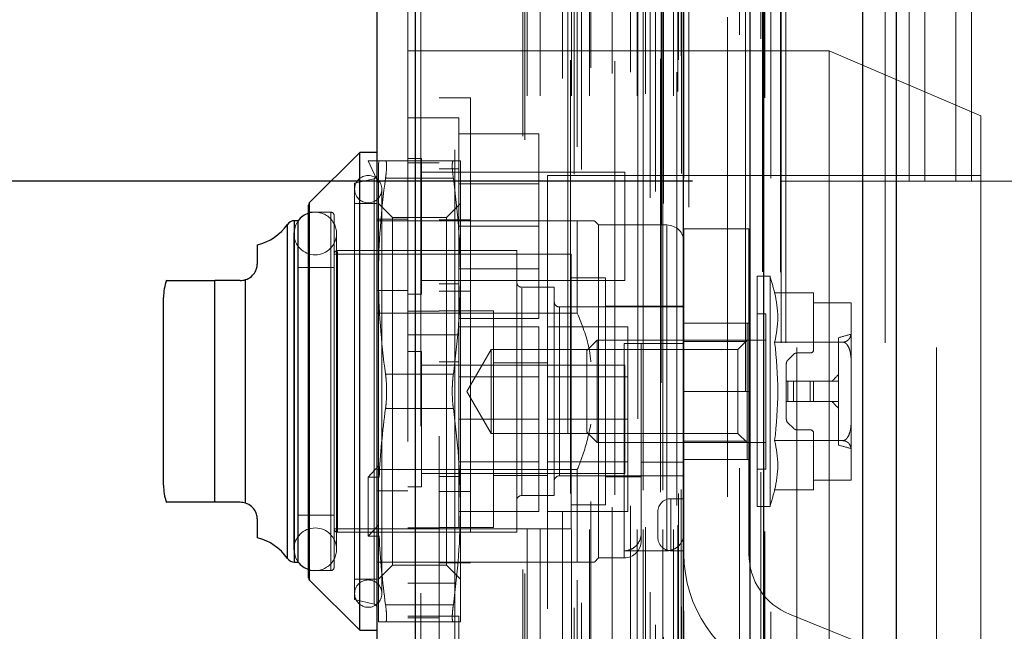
# Model space of a CAD drawing. Header units: inches. Extents: x 0.2 to 10.8, y 0.2 to 8.2.
# Tile 63 of 86: x 5.68 to 5.907, y 3.183 to 3.324. Entities that reach past the tile are written whole.
import ezdxf

# ---------------------------------------------------------------- set-up
doc = ezdxf.new("R2010")
doc.units = ezdxf.units.IN
doc.header["$MEASUREMENT"] = 0
doc.linetypes.add('HIDDEN', pattern=[0.07500000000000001, 0.05, -0.025])
doc.layers.add('DIMENSIONS', color=140, linetype='Continuous')
doc.layers.add('SLD-0', color=179, linetype='Continuous')
doc.styles.add('SLDTEXTSTYLE0', font='TXT', dxfattribs={"width": 0.7})
doc.dimstyles.new('SLDDIMSTYLE0', dxfattribs={"dimtxt": 0.0849609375, "dimasz": 0.13, "dimexe": 0, "dimexo": 0.0625, "dimgap": 0.021240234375, "dimtad": 0, "dimtih": 1, "dimtoh": 1, "dimlfac": 10, "dimrnd": 1e-09, "dimzin": 12, "dimdsep": 46, "dimtxsty": 'SLDTEXTSTYLE0', "dimsah": 1, "dimcen": 0.09, "dimadec": 0, "dimazin": 3, "dimtfac": 1, "dimtofl": 0, "dimtmove": 0, "dimatfit": 3, "dimfxl": 0, "dimfrac": 2, "dimtolj": 1, "dimtzin": 12, "dimarcsym": 0})
doc.dimstyles.new('SLDDIMSTYLE1', dxfattribs={"dimtxt": 0.0849609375, "dimasz": 0.13, "dimexe": 0, "dimexo": 0.0625, "dimgap": 0.021240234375, "dimtad": 0, "dimtih": 1, "dimtoh": 1, "dimlfac": 10, "dimrnd": 1e-09, "dimzin": 12, "dimdsep": 46, "dimtxsty": 'SLDTEXTSTYLE0', "dimsah": 1, "dimcen": 0.09, "dimadec": 0, "dimazin": 3, "dimtfac": 1, "dimtmove": 0, "dimatfit": 0, "dimfxl": 0, "dimfrac": 2, "dimtolj": 1, "dimtzin": 12, "dimarcsym": 0})

# ---------------------------------------------------------------- blocks, each defined once
blk = doc.blocks.new('_D_17')
at = {"layer": 'DIMENSIONS'}
for p, q in [((5.490879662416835, 3.287147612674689), (5.490879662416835, 3.537147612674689)), ((5.834896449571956, 3.287147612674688), (5.365879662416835, 3.28714761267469)), ((5.829340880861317, 3.042647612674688), (5.365879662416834, 3.04264761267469)), ((5.490879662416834, 2.757055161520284), (5.490879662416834, 3.042647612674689)), ((4.935979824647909, 2.757055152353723), (4.907449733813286, 2.757055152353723)), ((4.907449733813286, 2.757055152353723), (4.907449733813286, 2.622024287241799)), ((5.188448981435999, 2.757055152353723), (5.216979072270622, 2.757055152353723)), ((5.216979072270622, 2.757055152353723), (5.216979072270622, 2.622024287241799)), ((5.341641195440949, 2.757055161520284), (5.490879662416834, 2.757055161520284)), ((4.907449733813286, 2.622024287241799), (4.935979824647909, 2.622024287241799)), ((5.216979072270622, 2.622024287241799), (5.188448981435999, 2.622024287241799))]:
    blk.add_line(p, q, dxfattribs=at)
for points in [[(5.490879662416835, 3.287147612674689), (5.510879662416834, 3.417147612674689), (5.470879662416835, 3.417147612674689)], [(5.490879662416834, 3.042647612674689), (5.470879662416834, 2.912647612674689), (5.510879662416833, 2.912647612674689)]]:
    blk.add_solid(points, dxfattribs=at)
at = {"layer": 'DIMENSIONS', "char_height": 0.08333333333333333, "attachment_point": 1, "style": 'SLDTEXTSTYLE0'}
for s, insert in [('2.45', (4.93597983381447, 2.883497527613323)), ('62.1', (4.935979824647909, 2.729446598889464))]:
    blk.add_mtext(s, dxfattribs=dict(at, insert=insert))
blk = doc.blocks.new('_D_18')
at = {"layer": 'DIMENSIONS'}
for p, q in [((5.834896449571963, 5.135547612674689), (5.365879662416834, 5.135547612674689)), ((5.490879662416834, 5.135547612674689), (5.490879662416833, 4.433737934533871)), ((5.329305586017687, 4.279686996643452), (5.300775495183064, 4.279686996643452)), ((5.300775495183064, 4.279686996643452), (5.300775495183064, 4.144656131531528)), ((5.652453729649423, 4.279686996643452), (5.680983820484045, 4.279686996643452)), ((5.680983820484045, 4.279686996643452), (5.680983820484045, 4.144656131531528)), ((5.300775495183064, 4.144656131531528), (5.329305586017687, 4.144656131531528)), ((5.680983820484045, 4.144656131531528), (5.652453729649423, 4.144656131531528)), ((5.490879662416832, 3.287147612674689), (5.490879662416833, 4.125636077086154)), ((5.834896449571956, 3.287147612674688), (5.365879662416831, 3.287147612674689))]:
    blk.add_line(p, q, dxfattribs=at)
for points in [[(5.490879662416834, 5.135547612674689), (5.470879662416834, 5.005547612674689), (5.510879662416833, 5.005547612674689)], [(5.490879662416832, 3.287147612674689), (5.510879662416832, 3.417147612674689), (5.470879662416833, 3.417147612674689)]]:
    blk.add_solid(points, dxfattribs=at)
at = {"layer": 'DIMENSIONS', "char_height": 0.08333333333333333, "attachment_point": 1, "style": 'SLDTEXTSTYLE0'}
for s, insert in [('18.48', (5.329305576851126, 4.406129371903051)), ('469.5', (5.329305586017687, 4.252078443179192))]:
    blk.add_mtext(s, dxfattribs=dict(at, insert=insert))
blk = doc.blocks.new('_D_19')
at = {"layer": 'DIMENSIONS'}
for p, q in [((5.798196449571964, 5.273847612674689), (4.896013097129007, 5.273847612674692)), ((5.021013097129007, 5.273847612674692), (5.021013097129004, 4.489293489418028)), ((4.859439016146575, 4.35916230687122), (4.830908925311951, 4.35916230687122)), ((4.830908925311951, 4.35916230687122), (4.830908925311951, 4.224131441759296)), ((5.18258715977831, 4.35916230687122), (5.211117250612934, 4.35916230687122)), ((5.211117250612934, 4.35916230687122), (5.211117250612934, 4.224131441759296)), ((4.830908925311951, 4.224131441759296), (4.859439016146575, 4.224131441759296)), ((5.211117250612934, 4.224131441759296), (5.18258715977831, 4.224131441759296)), ((5.021013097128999, 3.148747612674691), (5.021013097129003, 4.070080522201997)), ((5.798196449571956, 3.148747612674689), (4.896013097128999, 3.148747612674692))]:
    blk.add_line(p, q, dxfattribs=at)
for points in [[(5.021013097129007, 5.273847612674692), (5.001013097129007, 5.143847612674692), (5.041013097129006, 5.143847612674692)], [(5.021013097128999, 3.148747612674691), (5.041013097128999, 3.278747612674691), (5.001013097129, 3.278747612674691)]]:
    blk.add_solid(points, dxfattribs=at)
at = {"layer": 'DIMENSIONS', "char_height": 0.08333333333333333, "attachment_point": 1, "style": 'SLDTEXTSTYLE0'}
for s, insert in [('21.25', (4.859439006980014, 4.485604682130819)), ('539.8', (4.859439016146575, 4.33155375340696)), ('OPENING', (4.758976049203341, 4.177502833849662))]:
    blk.add_mtext(s, dxfattribs=dict(at, insert=insert))

msp = doc.modelspace()

# ---------------------------------------------------------------- linework, layer by layer
at = {"layer": 'SLD-0', "linetype": 'Continuous', "lineweight": 25}
for p, q in [((5.881887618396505, 5.384842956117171), (5.881887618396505, 3.049847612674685)), ((5.874250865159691, 3.049847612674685), (5.87425086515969, 5.383426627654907)), ((5.848196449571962, 3.049847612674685), (5.848196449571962, 5.372347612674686)), ((5.851359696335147, 3.049847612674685), (5.851359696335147, 5.372658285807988)), ((5.83283279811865, 3.081172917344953), (5.83283279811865, 5.341502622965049)), ((5.77100766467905, 3.092074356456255), (5.771007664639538, 5.330601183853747)), ((5.762083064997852, 5.327067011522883), (5.762083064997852, 3.095608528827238)), ((5.758146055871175, 3.293759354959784), (5.746565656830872, 3.282178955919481)), ((5.76208306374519, 3.293759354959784), (5.758146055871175, 3.293759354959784)), ((5.758146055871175, 3.183523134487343), (5.758146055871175, 3.293759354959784)), ((5.746335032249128, 3.195660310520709), (5.746335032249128, 3.281622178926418)), ((5.746565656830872, 3.195103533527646), (5.746565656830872, 3.282178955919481)), ((5.741468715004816, 3.200114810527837), (5.741468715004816, 3.277167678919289)), ((5.743937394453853, 3.278011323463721), (5.743084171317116, 3.278011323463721)), ((5.743084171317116, 3.199271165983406), (5.743084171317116, 3.278011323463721)), ((5.743972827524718, 3.199271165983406), (5.743972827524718, 3.278011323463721)), ((5.73452400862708, 3.268168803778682), (5.73452400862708, 3.272429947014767)), ((5.72468148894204, 3.213050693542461), (5.72468148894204, 3.264231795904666)), ((5.730587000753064, 3.264231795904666), (5.72468148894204, 3.264231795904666)), ((5.731775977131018, 3.212866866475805), (5.731775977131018, 3.264415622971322)), ((5.712870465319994, 3.216987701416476), (5.712870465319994, 3.26029478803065)), ((5.730587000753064, 3.213050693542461), (5.72468148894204, 3.213050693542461)), ((5.734524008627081, 3.204852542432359), (5.734524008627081, 3.209113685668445)), ((5.743084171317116, 3.199271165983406), (5.743937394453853, 3.199271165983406)), ((5.746565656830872, 3.195103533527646), (5.758146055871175, 3.183523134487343)), ((5.758146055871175, 3.183523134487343), (5.76208306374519, 3.183523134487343))]:
    msp.add_line(p, q, dxfattribs=at)
at = {"layer": 'SLD-0', "linetype": 'HIDDEN', "lineweight": 18}
for p, q in [((5.881887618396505, 5.384842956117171), (5.881887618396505, 3.049847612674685)), ((5.881887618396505, 3.049847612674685), (5.881887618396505, 5.384842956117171)), ((5.881887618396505, 3.049847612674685), (5.881887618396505, 5.384842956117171)), ((5.874250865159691, 3.049847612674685), (5.874250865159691, 5.383426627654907)), ((5.879342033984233, 3.049847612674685), (5.879342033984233, 5.383426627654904)), ((5.879342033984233, 3.049847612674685), (5.879342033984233, 5.383426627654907)), ((5.851359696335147, 3.049847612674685), (5.851359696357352, 5.372658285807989)), ((5.855396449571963, 3.049847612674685), (5.855396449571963, 5.372347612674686)), ((5.85645086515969, 3.049847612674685), (5.85645086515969, 5.372658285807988)), ((5.85645086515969, 3.049847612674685), (5.85645086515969, 5.372658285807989)), ((5.851054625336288, 3.066208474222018), (5.851054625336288, 5.356467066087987)), ((5.827762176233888, 3.077172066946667), (5.827762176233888, 5.345503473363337)), ((5.827762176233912, 3.077172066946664), (5.827762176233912, 5.345503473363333)), ((5.834083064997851, 3.081172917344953), (5.834083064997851, 5.341502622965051)), ((5.825196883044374, 3.083254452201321), (5.825196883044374, 5.339421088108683)), ((5.827660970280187, 5.340590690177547), (5.827660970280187, 3.082084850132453)), ((5.828272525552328, 3.081977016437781), (5.82827252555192, 5.340698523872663)), ((5.826387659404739, 3.084760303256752), (5.826387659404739, 5.33796085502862)), ((5.847148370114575, 5.338522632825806), (5.847148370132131, 3.084158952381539)), ((5.847148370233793, 5.338520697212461), (5.847148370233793, 3.084169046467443)), ((5.832923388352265, 3.087754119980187), (5.832923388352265, 5.334921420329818)), ((5.832955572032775, 3.088005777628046), (5.832955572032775, 5.334669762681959)), ((5.807587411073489, 3.0887308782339), (5.807587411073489, 5.333944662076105)), ((5.809305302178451, 3.089839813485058), (5.809305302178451, 5.332830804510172)), ((5.822319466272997, 5.332335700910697), (5.822319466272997, 3.090349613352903)), ((5.832381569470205, 3.088910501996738), (5.832381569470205, 5.333765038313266)), ((5.832381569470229, 3.088910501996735), (5.832381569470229, 5.333765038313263)), ((5.77100766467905, 5.330601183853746), (5.771007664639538, 3.092074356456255)), ((5.772257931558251, 3.092074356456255), (5.772257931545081, 5.330601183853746)), ((5.772257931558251, 5.330601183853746), (5.772257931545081, 3.092074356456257)), ((5.82515966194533, 3.092311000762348), (5.82515966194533, 5.330364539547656)), ((5.806170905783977, 5.329104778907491), (5.806170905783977, 3.093565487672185)), ((5.808288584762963, 3.095093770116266), (5.808288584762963, 5.327581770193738)), ((5.769283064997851, 5.327067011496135), (5.769283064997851, 3.095608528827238)), ((5.795748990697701, 3.097533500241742), (5.795748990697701, 5.325142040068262)), ((5.796268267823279, 3.096656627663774), (5.796268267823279, 5.326018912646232)), ((5.843024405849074, 5.32495988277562), (5.843024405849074, 3.097686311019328)), ((5.796748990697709, 3.106794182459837), (5.796748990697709, 5.315881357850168)), ((5.796748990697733, 3.106794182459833), (5.796748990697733, 5.315881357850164)), ((5.799788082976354, 3.106794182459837), (5.799788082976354, 5.315881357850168)), ((5.806775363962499, 5.315084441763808), (5.806775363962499, 3.107591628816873)), ((5.807029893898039, 3.106794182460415), (5.807029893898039, 5.315881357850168)), ((5.811163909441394, 3.106794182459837), (5.811163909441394, 5.315881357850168)), ((5.81701036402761, 5.31479809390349), (5.81701036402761, 3.107873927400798)), ((5.822168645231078, 3.106794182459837), (5.822168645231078, 5.315881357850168)), ((5.823576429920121, 5.315881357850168), (5.823576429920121, 3.106794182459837)), ((5.823576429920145, 3.106794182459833), (5.823576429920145, 5.315881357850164)), ((5.824076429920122, 3.107294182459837), (5.824076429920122, 5.315381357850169)), ((5.827576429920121, 5.315381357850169), (5.827576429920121, 3.107294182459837)), ((5.828076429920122, 3.106794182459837), (5.828076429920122, 5.315881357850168)), ((5.828076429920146, 5.315881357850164), (5.828076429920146, 3.106794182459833)), ((5.83056478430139, 3.106794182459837), (5.83056478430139, 5.315881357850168)), ((5.830564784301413, 3.106794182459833), (5.830564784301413, 5.315881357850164)), ((5.831576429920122, 3.107794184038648), (5.831576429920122, 5.314881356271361)), ((5.831576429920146, 3.107794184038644), (5.831576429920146, 5.314881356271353)), ((5.804957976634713, 3.110833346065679), (5.804957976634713, 5.311842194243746)), ((5.83128306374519, 5.312287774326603), (5.83128306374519, 3.110387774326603)), ((5.811486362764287, 3.113279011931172), (5.811486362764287, 5.309405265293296)), ((5.816353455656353, 3.111948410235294), (5.816353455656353, 5.310727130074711)), ((5.816353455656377, 3.11194841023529), (5.816353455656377, 5.310727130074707)), ((5.820619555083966, 3.112243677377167), (5.820619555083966, 5.310430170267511)), ((5.831660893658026, 3.115090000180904), (5.831660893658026, 5.307585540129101)), ((5.83166089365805, 3.115090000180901), (5.83166089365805, 5.307585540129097)), ((5.832317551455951, 3.116017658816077), (5.832317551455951, 5.306657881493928)), ((5.832317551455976, 3.116017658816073), (5.832317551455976, 5.306657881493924)), ((5.850708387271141, 3.119991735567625), (5.850708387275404, 5.3026421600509)), ((5.845747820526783, 3.120926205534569), (5.845747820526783, 5.301749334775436)), ((5.858996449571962, 3.148747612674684), (5.858996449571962, 5.273847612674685)), ((5.858996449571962, 3.148747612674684), (5.858996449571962, 5.273847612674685)), ((5.858996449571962, 3.148747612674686), (5.858996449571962, 5.273847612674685)), ((5.858996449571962, 3.148747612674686), (5.858996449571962, 5.273847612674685)), ((5.77648306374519, 5.228287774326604), (5.77648306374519, 3.194387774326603)), ((5.780083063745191, 3.194387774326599), (5.780083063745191, 5.228287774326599)), ((5.780083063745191, 3.194387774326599), (5.780083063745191, 5.228287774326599)), ((5.780083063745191, 5.228287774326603), (5.780083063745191, 3.194387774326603)), ((5.780083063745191, 5.228287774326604), (5.780083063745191, 3.194387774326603)), ((5.884896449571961, 3.287147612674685), (5.884896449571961, 3.949347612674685)), ((5.884896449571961, 3.287147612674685), (5.884896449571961, 3.949347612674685)), ((5.888496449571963, 3.287147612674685), (5.888496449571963, 3.949347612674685)), ((5.895696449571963, 3.287147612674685), (5.895696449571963, 3.949347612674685)), ((5.899296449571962, 3.287147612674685), (5.899296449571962, 3.949347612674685)), ((5.899296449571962, 3.287147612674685), (5.899296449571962, 3.949347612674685)), ((5.891196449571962, 3.148747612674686), (5.891196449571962, 3.529497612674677)), ((5.776483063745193, 3.31717116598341), (5.769283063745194, 3.31717116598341)), ((5.866483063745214, 3.317221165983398), (5.776483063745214, 3.317221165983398)), ((5.866483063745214, 3.317221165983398), (5.866483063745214, 3.232221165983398)), ((5.901483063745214, 3.302221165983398), (5.866483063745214, 3.317221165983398)), ((5.783683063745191, 3.306341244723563), (5.776483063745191, 3.306341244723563)), ((5.783683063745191, 3.306341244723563), (5.783683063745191, 3.170941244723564)), ((5.77648306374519, 3.301721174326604), (5.76928306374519, 3.301721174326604)), ((5.780983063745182, 3.301721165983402), (5.776483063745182, 3.301721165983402)), ((5.780983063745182, 3.251721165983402), (5.780983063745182, 3.301721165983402)), ((5.901483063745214, 3.302221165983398), (5.901483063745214, 3.232221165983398)), ((5.780983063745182, 3.298021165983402), (5.799483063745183, 3.298021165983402)), ((5.799483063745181, 3.276721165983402), (5.799483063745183, 3.298021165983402)), ((5.772408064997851, 3.292346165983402), (5.769283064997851, 3.292346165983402)), ((5.772408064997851, 3.261096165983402), (5.772408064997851, 3.292346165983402)), ((5.760114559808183, 3.291790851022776), (5.762476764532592, 3.286673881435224)), ((5.762632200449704, 3.291790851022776), (5.760114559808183, 3.291790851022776)), ((5.762632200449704, 3.291790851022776), (5.762476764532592, 3.291204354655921)), ((5.762476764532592, 3.265216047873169), (5.762476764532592, 3.291204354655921)), ((5.764105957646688, 3.291790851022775), (5.779745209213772, 3.291790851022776)), ((5.77648306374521, 3.29137116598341), (5.76928306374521, 3.29137116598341)), ((5.780983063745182, 3.289971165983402), (5.776483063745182, 3.289971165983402)), ((5.781374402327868, 3.265216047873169), (5.781374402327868, 3.291790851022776)), ((5.761472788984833, 3.28771345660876), (5.75696495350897, 3.286672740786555)), ((5.761472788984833, 3.28766924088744), (5.761472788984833, 3.189613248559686)), ((5.764105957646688, 3.287853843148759), (5.779745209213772, 3.28785384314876)), ((5.764105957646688, 3.28785384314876), (5.779745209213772, 3.28785384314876)), ((5.819283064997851, 3.289221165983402), (5.772408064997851, 3.289221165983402)), ((5.801483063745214, 3.288471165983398), (5.801483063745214, 3.175971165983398)), ((5.901483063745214, 3.288471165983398), (5.801483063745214, 3.288471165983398)), ((5.819283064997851, 3.264221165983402), (5.819283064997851, 3.289221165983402)), ((5.75696495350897, 3.190609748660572), (5.75696495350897, 3.286672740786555)), ((5.763264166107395, 3.191987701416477), (5.763264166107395, 3.28529478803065)), ((5.799483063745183, 3.286516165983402), (5.780983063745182, 3.286516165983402)), ((5.884896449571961, 3.287147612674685), (5.855396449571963, 3.287147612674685)), ((5.888496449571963, 3.287147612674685), (5.884896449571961, 3.287147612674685)), ((5.899296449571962, 3.287147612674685), (5.888496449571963, 3.287147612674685)), ((5.964846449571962, 3.287147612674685), (5.899296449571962, 3.287147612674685)), ((5.746565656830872, 3.282178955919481), (5.746565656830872, 3.238641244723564)), ((5.76208306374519, 3.281948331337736), (5.75696495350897, 3.281948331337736)), ((5.765673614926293, 3.278751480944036), (5.762476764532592, 3.281948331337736)), ((5.781374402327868, 3.281948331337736), (5.778177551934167, 3.278751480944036)), ((5.751453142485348, 3.279979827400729), (5.746335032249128, 3.279979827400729)), ((5.751453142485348, 3.279803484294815), (5.751453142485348, 3.197479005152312)), ((5.752240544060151, 3.198090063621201), (5.752240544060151, 3.279192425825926)), ((5.769283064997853, 3.278371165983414), (5.762083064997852, 3.278371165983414)), ((5.765673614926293, 3.218586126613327), (5.765673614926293, 3.278751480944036)), ((5.778177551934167, 3.278751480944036), (5.765673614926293, 3.278751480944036)), ((5.783683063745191, 3.278191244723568), (5.776483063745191, 3.278191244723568)), ((5.778177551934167, 3.218586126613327), (5.778177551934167, 3.278751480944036)), ((5.741468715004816, 3.277167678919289), (5.741468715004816, 3.238641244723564)), ((5.743084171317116, 3.278011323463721), (5.743084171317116, 3.238641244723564)), ((5.743972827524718, 3.278011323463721), (5.743937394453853, 3.278011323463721)), ((5.808342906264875, 3.278011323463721), (5.76208306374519, 3.278011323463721)), ((5.780983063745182, 3.276721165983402), (5.799483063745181, 3.276721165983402)), ((5.799483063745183, 3.255421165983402), (5.799483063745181, 3.276721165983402)), ((5.808342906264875, 3.256682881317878), (5.808342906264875, 3.278011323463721)), ((5.813264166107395, 3.277027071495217), (5.812279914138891, 3.278011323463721)), ((5.813264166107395, 3.20025541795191), (5.813264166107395, 3.277027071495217)), ((5.829012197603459, 3.277027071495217), (5.813264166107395, 3.277027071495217)), ((5.829012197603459, 3.201872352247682), (5.829012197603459, 3.276846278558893)), ((5.832949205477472, 3.238643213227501), (5.832949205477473, 3.2761432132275)), ((5.847949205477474, 3.2761432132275), (5.832949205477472, 3.2761432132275)), ((5.847949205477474, 3.238643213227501), (5.847949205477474, 3.2761432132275)), ((5.742953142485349, 3.275058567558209), (5.742953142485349, 3.202223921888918)), ((5.752795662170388, 3.202223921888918), (5.752795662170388, 3.275058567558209)), ((5.80696495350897, 3.270334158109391), (5.752240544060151, 3.270334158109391)), ((5.79436652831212, 3.271121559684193), (5.753027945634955, 3.271121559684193)), ((5.753027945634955, 3.270943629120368), (5.753027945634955, 3.206338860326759)), ((5.79436652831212, 3.206160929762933), (5.79436652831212, 3.271121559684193)), ((5.80696495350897, 3.206948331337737), (5.80696495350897, 3.270334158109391)), ((5.752240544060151, 3.267184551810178), (5.743972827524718, 3.267184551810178)), ((5.780983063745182, 3.266926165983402), (5.799483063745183, 3.266926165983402)), ((5.762476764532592, 3.219178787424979), (5.762476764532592, 3.265216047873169)), ((5.781374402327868, 3.212066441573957), (5.781374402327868, 3.265216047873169)), ((5.814838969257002, 3.264822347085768), (5.80696495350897, 3.264822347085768)), ((5.814838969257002, 3.212460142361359), (5.814838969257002, 3.264822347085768)), ((5.849878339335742, 3.212066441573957), (5.849878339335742, 3.26521604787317)), ((5.852808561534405, 3.26521604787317), (5.849878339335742, 3.26521604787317)), ((5.852808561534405, 3.212066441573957), (5.852808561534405, 3.265216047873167)), ((5.72468148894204, 3.264231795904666), (5.72468148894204, 3.213050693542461)), ((5.731775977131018, 3.264415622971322), (5.731775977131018, 3.212866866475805)), ((5.772408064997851, 3.264221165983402), (5.819283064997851, 3.264221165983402)), ((5.776483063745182, 3.263471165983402), (5.780983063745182, 3.263471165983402)), ((5.803027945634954, 3.26265699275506), (5.795547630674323, 3.26265699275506)), ((5.795547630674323, 3.262481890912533), (5.795547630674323, 3.214800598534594)), ((5.803027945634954, 3.214625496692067), (5.803027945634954, 3.26265699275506)), ((5.769283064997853, 3.261920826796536), (5.762083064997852, 3.261920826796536)), ((5.769283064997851, 3.261096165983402), (5.772408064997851, 3.261096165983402)), ((5.783683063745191, 3.261740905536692), (5.776483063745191, 3.261740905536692)), ((5.853875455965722, 3.26137157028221), (5.862870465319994, 3.26137157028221)), ((5.862870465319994, 3.259098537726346), (5.862870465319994, 3.26137157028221)), ((5.832949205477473, 3.258129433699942), (5.804209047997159, 3.258129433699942)), ((5.804209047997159, 3.258084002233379), (5.804209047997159, 3.219198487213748)), ((5.832949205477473, 3.258326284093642), (5.814838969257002, 3.258326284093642)), ((5.871530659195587, 3.259098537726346), (5.862870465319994, 3.259098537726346)), ((5.862870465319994, 3.248286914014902), (5.862870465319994, 3.259098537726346)), ((5.871531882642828, 3.258991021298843), (5.871531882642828, 3.259027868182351)), ((5.871531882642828, 3.252386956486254), (5.871531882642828, 3.258991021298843)), ((5.808342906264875, 3.256682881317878), (5.76208306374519, 3.256682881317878)), ((5.776483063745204, 3.25717116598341), (5.769283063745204, 3.25717116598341)), ((5.78098306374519, 3.257221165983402), (5.77648306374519, 3.257221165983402)), ((5.788983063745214, 3.257221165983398), (5.780983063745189, 3.257221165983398)), ((5.788983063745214, 3.207221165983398), (5.788983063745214, 3.257221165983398)), ((5.85184684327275, 3.256554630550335), (5.849878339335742, 3.256554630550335)), ((5.85184684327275, 3.220727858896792), (5.85184684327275, 3.256554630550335)), ((5.780983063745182, 3.255421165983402), (5.799483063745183, 3.255421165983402)), ((5.78098306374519, 3.253521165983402), (5.79948306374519, 3.253521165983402)), ((5.79948306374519, 3.232221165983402), (5.79948306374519, 3.253521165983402)), ((5.801483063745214, 3.253521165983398), (5.819983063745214, 3.253521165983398)), ((5.819983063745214, 3.232221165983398), (5.819983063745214, 3.253521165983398)), ((5.832949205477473, 3.2543932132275), (5.847949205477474, 3.2543932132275)), ((5.847516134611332, 3.254389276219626), (5.832949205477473, 3.254389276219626)), ((5.847516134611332, 3.250121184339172), (5.847516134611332, 3.254389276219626)), ((5.76928306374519, 3.251721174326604), (5.77648306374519, 3.251721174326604)), ((5.776483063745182, 3.251721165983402), (5.780983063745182, 3.251721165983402)), ((5.78098306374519, 3.232221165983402), (5.78098306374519, 3.251721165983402)), ((5.868579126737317, 3.226259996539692), (5.868579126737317, 3.251022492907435)), ((5.871531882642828, 3.245245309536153), (5.871531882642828, 3.252386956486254)), ((5.812923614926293, 3.250452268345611), (5.810508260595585, 3.248036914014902)), ((5.812923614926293, 3.226830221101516), (5.812923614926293, 3.250452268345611)), ((5.85184684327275, 3.250452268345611), (5.812923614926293, 3.250452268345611)), ((5.819169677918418, 3.249664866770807), (5.819169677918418, 3.200430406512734)), ((5.832949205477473, 3.249664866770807), (5.823106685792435, 3.249664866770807)), ((5.823106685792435, 3.249664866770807), (5.823106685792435, 3.22233233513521)), ((5.847516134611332, 3.250121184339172), (5.832949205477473, 3.250121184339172)), ((5.847516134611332, 3.250452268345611), (5.845384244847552, 3.248320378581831)), ((5.847516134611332, 3.227161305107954), (5.847516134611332, 3.250121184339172)), ((5.853875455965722, 3.250006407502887), (5.869639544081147, 3.250006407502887)), ((5.772408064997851, 3.247846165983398), (5.769283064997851, 3.247846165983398)), ((5.772408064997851, 3.232221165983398), (5.772408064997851, 3.247846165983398)), ((5.788464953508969, 3.248320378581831), (5.782876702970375, 3.238641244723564)), ((5.788464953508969, 3.228962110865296), (5.788464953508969, 3.248320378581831)), ((5.845384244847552, 3.248320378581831), (5.788464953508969, 3.248320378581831)), ((5.810508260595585, 3.229245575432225), (5.810508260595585, 3.248036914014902)), ((5.845384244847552, 3.238641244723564), (5.845384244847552, 3.248320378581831)), ((5.856917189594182, 3.245876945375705), (5.858193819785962, 3.247153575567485)), ((5.859028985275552, 3.247499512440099), (5.862083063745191, 3.247499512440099)), ((5.819283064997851, 3.244721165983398), (5.772408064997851, 3.244721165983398)), ((5.78098306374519, 3.245471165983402), (5.77648306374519, 3.245471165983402)), ((5.801483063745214, 3.245221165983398), (5.788983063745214, 3.245221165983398)), ((5.819283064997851, 3.232221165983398), (5.819283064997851, 3.244721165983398)), ((5.856571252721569, 3.241003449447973), (5.856571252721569, 3.245041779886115)), ((5.871531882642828, 3.232037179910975), (5.871531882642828, 3.245245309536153)), ((5.764105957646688, 3.242578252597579), (5.779745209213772, 3.242578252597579)), ((5.764105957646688, 3.242578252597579), (5.779745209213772, 3.242578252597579)), ((5.79948306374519, 3.242016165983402), (5.78098306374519, 3.242016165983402)), ((5.819983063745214, 3.242016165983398), (5.801483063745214, 3.242016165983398)), ((5.856571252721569, 3.241003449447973), (5.856571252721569, 3.236279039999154)), ((5.856917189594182, 3.241003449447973), (5.856571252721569, 3.241003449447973)), ((5.858193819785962, 3.241003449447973), (5.856917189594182, 3.241003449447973)), ((5.856917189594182, 3.241003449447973), (5.856917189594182, 3.236279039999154)), ((5.856917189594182, 3.241003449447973), (5.856917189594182, 3.236279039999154)), ((5.859028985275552, 3.241003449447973), (5.858193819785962, 3.241003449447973)), ((5.858193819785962, 3.241003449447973), (5.858193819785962, 3.236279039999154)), ((5.858193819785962, 3.241003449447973), (5.858193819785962, 3.236279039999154)), ((5.862083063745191, 3.241003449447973), (5.859028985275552, 3.241003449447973)), ((5.859028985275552, 3.241003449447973), (5.859028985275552, 3.236279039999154)), ((5.859028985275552, 3.241003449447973), (5.859028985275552, 3.236279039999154)), ((5.862083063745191, 3.241003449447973), (5.862083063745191, 3.236279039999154)), ((5.862870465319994, 3.241003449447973), (5.862083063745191, 3.241003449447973)), ((5.862083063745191, 3.241003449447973), (5.862083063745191, 3.236279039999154)), ((5.868579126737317, 3.241003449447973), (5.862870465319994, 3.241003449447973)), ((5.862870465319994, 3.241003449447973), (5.862870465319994, 3.236279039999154)), ((5.741468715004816, 3.238641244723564), (5.741468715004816, 3.200114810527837)), ((5.743084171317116, 3.238641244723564), (5.743084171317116, 3.199271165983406)), ((5.746565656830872, 3.238641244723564), (5.746565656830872, 3.195103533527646)), ((5.782876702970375, 3.238641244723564), (5.788464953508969, 3.228962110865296)), ((5.832949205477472, 3.238643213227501), (5.832949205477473, 3.2011432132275)), ((5.832949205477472, 3.238643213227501), (5.847949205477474, 3.238643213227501)), ((5.832949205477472, 3.238643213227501), (5.847949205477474, 3.238643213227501)), ((5.845384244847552, 3.228962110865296), (5.845384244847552, 3.238641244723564)), ((5.847949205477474, 3.2011432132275), (5.847949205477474, 3.238643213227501)), ((5.856917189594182, 3.236279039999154), (5.856571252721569, 3.236279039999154)), ((5.856571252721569, 3.232240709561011), (5.856571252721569, 3.236279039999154)), ((5.858193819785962, 3.236279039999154), (5.856917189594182, 3.236279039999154)), ((5.859028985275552, 3.236279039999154), (5.858193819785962, 3.236279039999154)), ((5.862083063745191, 3.236279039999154), (5.859028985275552, 3.236279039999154)), ((5.862870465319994, 3.236279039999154), (5.862083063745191, 3.236279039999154)), ((5.868579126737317, 3.236279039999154), (5.862870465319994, 3.236279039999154)), ((5.764105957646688, 3.234704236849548), (5.779745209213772, 3.234704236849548)), ((5.764105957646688, 3.234704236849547), (5.779745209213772, 3.234704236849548)), ((5.772408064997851, 3.216596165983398), (5.772408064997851, 3.232221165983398)), ((5.78098306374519, 3.207221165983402), (5.78098306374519, 3.232221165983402)), ((5.78098306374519, 3.232221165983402), (5.79948306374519, 3.232221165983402)), ((5.79948306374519, 3.210921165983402), (5.79948306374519, 3.232221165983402)), ((5.801483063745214, 3.232221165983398), (5.819983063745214, 3.232221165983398)), ((5.819283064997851, 3.219721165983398), (5.819283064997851, 3.232221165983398)), ((5.819983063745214, 3.210921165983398), (5.819983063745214, 3.232221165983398)), ((5.858193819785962, 3.230128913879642), (5.856917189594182, 3.231405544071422)), ((5.866483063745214, 3.232221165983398), (5.866483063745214, 3.147221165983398)), ((5.871531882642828, 3.224895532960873), (5.871531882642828, 3.232037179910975)), ((5.901483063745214, 3.232221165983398), (5.901483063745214, 3.162221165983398)), ((5.788464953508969, 3.228962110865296), (5.845384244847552, 3.228962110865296)), ((5.810508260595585, 3.229245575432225), (5.812923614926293, 3.226830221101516)), ((5.845384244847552, 3.228962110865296), (5.847516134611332, 3.226830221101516)), ((5.862083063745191, 3.229782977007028), (5.859028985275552, 3.229782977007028)), ((5.862870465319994, 3.218183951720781), (5.862870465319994, 3.228995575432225)), ((5.812923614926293, 3.226830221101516), (5.85184684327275, 3.226830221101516)), ((5.847516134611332, 3.227161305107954), (5.832949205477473, 3.227161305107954)), ((5.847516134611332, 3.2228932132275), (5.847516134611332, 3.227161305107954)), ((5.853875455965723, 3.227276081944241), (5.869639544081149, 3.22727608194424)), ((5.871531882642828, 3.218291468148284), (5.871531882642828, 3.224895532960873)), ((5.762476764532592, 3.221444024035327), (5.760114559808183, 3.218885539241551)), ((5.78098306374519, 3.222426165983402), (5.79948306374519, 3.222426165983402)), ((5.801483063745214, 3.222426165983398), (5.819983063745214, 3.222426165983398)), ((5.832949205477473, 3.22233233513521), (5.823106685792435, 3.22233233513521)), ((5.823106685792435, 3.206003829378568), (5.823106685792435, 3.22233233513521)), ((5.832949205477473, 3.2228932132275), (5.847949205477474, 3.2228932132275)), ((5.808342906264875, 3.220599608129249), (5.76208306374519, 3.220599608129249)), ((5.762632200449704, 3.218885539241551), (5.762476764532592, 3.219178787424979)), ((5.762476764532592, 3.219178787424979), (5.762476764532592, 3.207805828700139)), ((5.772408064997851, 3.219721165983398), (5.819283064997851, 3.219721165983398)), ((5.788983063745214, 3.219221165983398), (5.801483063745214, 3.219221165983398)), ((5.804209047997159, 3.219153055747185), (5.832949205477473, 3.219153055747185)), ((5.808342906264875, 3.199271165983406), (5.808342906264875, 3.220599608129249)), ((5.849878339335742, 3.220727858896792), (5.85184684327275, 3.220727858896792)), ((5.760114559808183, 3.205247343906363), (5.760114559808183, 3.218885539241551)), ((5.760114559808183, 3.218885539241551), (5.762632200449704, 3.218885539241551)), ((5.765673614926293, 3.198531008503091), (5.765673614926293, 3.218586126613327)), ((5.77648306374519, 3.218971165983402), (5.78098306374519, 3.218971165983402)), ((5.778177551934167, 3.198531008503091), (5.778177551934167, 3.218586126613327)), ((5.814838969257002, 3.218956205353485), (5.823106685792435, 3.218956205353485)), ((5.862870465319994, 3.218183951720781), (5.871530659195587, 3.218183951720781)), ((5.862870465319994, 3.215910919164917), (5.862870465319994, 3.218183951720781)), ((5.871531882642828, 3.218254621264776), (5.871531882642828, 3.218291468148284)), ((5.769283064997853, 3.21572150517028), (5.762083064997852, 3.21572150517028)), ((5.769283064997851, 3.216596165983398), (5.772408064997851, 3.216596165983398)), ((5.783683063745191, 3.215541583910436), (5.776483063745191, 3.215541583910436)), ((5.795547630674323, 3.214625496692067), (5.803027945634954, 3.214625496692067)), ((5.853875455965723, 3.215910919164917), (5.862870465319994, 3.215910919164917)), ((5.80696495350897, 3.212460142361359), (5.814838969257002, 3.212460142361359)), ((5.829949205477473, 3.2138932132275), (5.829949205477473, 3.201893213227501)), ((5.829949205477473, 3.2138932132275), (5.832949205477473, 3.2138932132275)), ((5.829949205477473, 3.201893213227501), (5.829949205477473, 3.2138932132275)), ((5.743972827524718, 3.210097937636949), (5.752240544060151, 3.210097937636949)), ((5.78098306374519, 3.210921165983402), (5.79948306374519, 3.210921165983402)), ((5.781374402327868, 3.185491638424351), (5.781374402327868, 3.212066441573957)), ((5.801483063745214, 3.210921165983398), (5.819983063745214, 3.210921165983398)), ((5.826949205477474, 3.210893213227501), (5.826949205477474, 3.2048932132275)), ((5.849878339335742, 3.212066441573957), (5.852808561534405, 3.212066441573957)), ((5.762476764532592, 3.207805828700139), (5.760114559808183, 3.205247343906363)), ((5.762476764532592, 3.205540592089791), (5.762476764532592, 3.207805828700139)), ((5.752240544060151, 3.206948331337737), (5.80696495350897, 3.206948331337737)), ((5.753027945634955, 3.206160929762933), (5.79436652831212, 3.206160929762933)), ((5.762632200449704, 3.205247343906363), (5.762476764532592, 3.205540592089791)), ((5.762476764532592, 3.185491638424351), (5.762476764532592, 3.205540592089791)), ((5.769283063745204, 3.20717116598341), (5.776483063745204, 3.20717116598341)), ((5.77648306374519, 3.207221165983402), (5.78098306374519, 3.207221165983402)), ((5.780983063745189, 3.207221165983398), (5.788983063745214, 3.207221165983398)), ((5.823106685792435, 3.204192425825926), (5.823106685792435, 3.206003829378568)), ((5.760114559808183, 3.205247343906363), (5.762632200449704, 3.205247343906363)), ((5.829012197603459, 3.201872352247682), (5.819169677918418, 3.201872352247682)), ((5.829949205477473, 3.201893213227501), (5.832949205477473, 3.201893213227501)), ((5.743937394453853, 3.199271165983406), (5.743972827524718, 3.199271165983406)), ((5.769283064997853, 3.199271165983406), (5.762083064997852, 3.199271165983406)), ((5.808342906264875, 3.199271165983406), (5.769283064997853, 3.199271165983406)), ((5.783683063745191, 3.199091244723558), (5.776483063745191, 3.199091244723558)), ((5.812279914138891, 3.199271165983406), (5.813264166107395, 3.20025541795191)), ((5.813264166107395, 3.20025541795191), (5.819169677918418, 3.20025541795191)), ((5.746335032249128, 3.197302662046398), (5.751453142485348, 3.197302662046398)), ((5.762476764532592, 3.19533415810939), (5.765673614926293, 3.198531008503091)), ((5.765673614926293, 3.198531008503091), (5.778177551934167, 3.198531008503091)), ((5.778177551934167, 3.198531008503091), (5.781374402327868, 3.19533415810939)), ((5.75696495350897, 3.19533415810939), (5.76208306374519, 3.19533415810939)), ((5.780083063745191, 3.194387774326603), (5.76928306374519, 3.194387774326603)), ((5.776483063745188, 3.12967116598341), (5.776483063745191, 3.194387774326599)), ((5.780083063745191, 3.194387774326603), (5.780083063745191, 3.110387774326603)), ((5.75696495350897, 3.190609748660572), (5.761472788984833, 3.189569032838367)), ((5.764105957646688, 3.189428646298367), (5.779745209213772, 3.189428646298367)), ((5.764105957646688, 3.189428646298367), (5.779745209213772, 3.189428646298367)), ((5.764105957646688, 3.185491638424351), (5.779745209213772, 3.185491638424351)), ((5.776483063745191, 3.18677116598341), (5.769283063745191, 3.18677116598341)), ((5.76928306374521, 3.18637116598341), (5.77648306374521, 3.18637116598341)), ((5.780983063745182, 3.18677116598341), (5.776483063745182, 3.18677116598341)), ((5.780983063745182, 3.13677116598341), (5.780983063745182, 3.18677116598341)), ((5.884196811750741, 3.176370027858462), (5.857325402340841, 3.187237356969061))]:
    msp.add_line(p, q, dxfattribs=at)
at = {"layer": 'SLD-0', "linetype": 'HIDDEN', "lineweight": 18, "flags": 128}
for points in [[(5.855263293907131, 3.066136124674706), (5.855263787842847, 4.202272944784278), (5.85526329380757, 5.356534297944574)], [(5.852983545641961, 3.087791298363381), (5.852983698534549, 4.193200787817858), (5.852983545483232, 5.334886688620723)], [(5.852983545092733, 3.087804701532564), (5.852983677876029, 4.164999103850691), (5.85298354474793, 5.334857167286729)], [(5.843024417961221, 5.324988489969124), (5.843024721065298, 4.163728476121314), (5.843024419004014, 3.097687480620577)], [(5.851578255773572, 3.1063373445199), (5.85157909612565, 4.235135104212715), (5.851578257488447, 5.316337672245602)], [(5.851578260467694, 3.106357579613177), (5.851579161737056, 4.193200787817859), (5.851578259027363, 5.316338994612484)], [(5.843039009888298, 5.314295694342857), (5.843038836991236, 4.220398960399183), (5.843039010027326, 3.108382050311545)], [(5.743937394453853, 3.278011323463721), (5.743327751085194, 3.276941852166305), (5.742953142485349, 3.275058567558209)], [(5.742953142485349, 3.202223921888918), (5.743327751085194, 3.200340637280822), (5.743937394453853, 3.199271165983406)]]:
    msp.add_lwpolyline(points, dxfattribs=at)
at = {"layer": 'SLD-0', "linetype": 'HIDDEN', "lineweight": 18}
for centre, radius, start, end in [((5.760114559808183, 3.28529478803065), 0.003149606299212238, 0, 180), ((5.761295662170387, 3.288480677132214), 0.0007874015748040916, 283.0000000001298, 359.9999999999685), ((5.760114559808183, 3.28529478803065), 0.003149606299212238, 180, 0), ((5.747874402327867, 3.275058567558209), 0.004921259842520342, 0, 108.2280527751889), ((5.751453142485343, 3.279192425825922), 0.0007874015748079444, 2.90829920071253e-10, 89.99999999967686), ((5.829012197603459, 3.273090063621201), 0.003937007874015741, 0, 90), ((5.747874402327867, 3.275058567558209), 0.004921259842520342, 180, 0), ((5.753027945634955, 3.270334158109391), 0.0007874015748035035, 90, 180), ((5.764508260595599, 3.238641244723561), 0.0922125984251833, 14.27044514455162, 16.74966025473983), ((5.795547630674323, 3.263838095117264), 0.001181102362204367, 179.9999999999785, 270.0000000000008), ((5.831758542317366, 3.255688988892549), 0.02283527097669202, 345.5904657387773, 14.40953426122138), ((5.804209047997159, 3.259310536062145), 0.001181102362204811, 179.9999999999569, 270.0000000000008), ((5.866882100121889, 3.258991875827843), 0.004649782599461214, 359.9894702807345, 1.314429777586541), ((5.86949035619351, 3.259027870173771), 0.002041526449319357, 359.999944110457, 1.983692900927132), ((5.866882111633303, 3.258991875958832), 0.004649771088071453, 359.9894686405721, 1.314431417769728), ((6.438205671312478, 1.215199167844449), 2.114013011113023, 105.5486178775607, 105.6317027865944), ((5.764508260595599, 3.238641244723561), 0.09008697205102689, 352.7523851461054, 7.247614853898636), ((5.859028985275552, 3.246318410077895), 0.001181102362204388, 90, 135.0000000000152), ((5.862083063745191, 3.248286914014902), 0.0007874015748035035, 270.0000000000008, 0), ((5.857752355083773, 3.245041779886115), 0.001181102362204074, 135.0000000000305, 180), ((5.857752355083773, 3.232240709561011), 0.001181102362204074, 180, 224.9999999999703), ((5.859028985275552, 3.230964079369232), 0.001181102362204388, 224.9999999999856, 270.0000000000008), ((5.862083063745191, 3.228995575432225), 0.0007874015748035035, 0, 90), ((5.831758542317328, 3.221593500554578), 0.02283527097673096, 345.5904657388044, 14.40953426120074), ((6.438206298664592, 5.262085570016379), 2.114015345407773, 254.3682972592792, 254.4513820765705), ((5.804209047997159, 3.217971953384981), 0.001181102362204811, 90, 180), ((5.866882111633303, 3.218290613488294), 0.004649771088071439, 358.6855685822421, 0.01053135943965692), ((5.866882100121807, 3.218290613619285), 0.004649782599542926, 358.6855702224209, 0.0105297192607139), ((5.86949036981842, 3.218254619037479), 0.002041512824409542, 358.0163004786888, 6.25098784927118e-05), ((5.795547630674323, 3.213444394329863), 0.001181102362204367, 90, 180), ((5.764508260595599, 3.238641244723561), 0.09221259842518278, 343.2503397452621, 345.7295548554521), ((5.829949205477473, 3.210893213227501), 0.00299999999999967, 90, 180), ((5.747874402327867, 3.202223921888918), 0.004921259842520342, 0, 180), ((5.753027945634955, 3.206948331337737), 0.0007874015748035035, 180, 270.0000000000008), ((5.819169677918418, 3.204192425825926), 0.003937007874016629, 270.0000000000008, 359.9999999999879), ((5.829949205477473, 3.2048932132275), 0.00299999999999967, 180, 270.0000000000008), ((5.747874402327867, 3.202223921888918), 0.004921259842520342, 251.771947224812, 0), ((5.862949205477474, 3.2011432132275), 0.03000000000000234, 180, 247.9806186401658), ((5.862949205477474, 3.2011432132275), 0.01499999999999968, 180, 247.9806186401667), ((5.751453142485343, 3.198090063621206), 0.0007874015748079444, 270.000000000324, 359.9999999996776), ((5.760114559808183, 3.191987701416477), 0.003149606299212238, 0, 180), ((5.760114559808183, 3.191987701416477), 0.003149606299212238, 180, 0), ((5.761295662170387, 3.188801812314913), 0.0007874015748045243, 6.462887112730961e-11, 76.9999999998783)]:
    msp.add_arc(centre, radius, start, end, dxfattribs=at)
at = {"layer": 'SLD-0', "linetype": 'Continuous', "lineweight": 25}
for centre, radius, start, end in [((5.747122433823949, 3.281622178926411), 0.0007874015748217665, 135.0000000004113, 179.9999999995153), ((5.747874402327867, 3.275058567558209), 0.00492125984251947, 108.2280527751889, 143.1301023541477), ((5.731775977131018, 3.283916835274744), 0.01181102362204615, 283.4541205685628, 325.1500954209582), ((5.743084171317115, 3.276042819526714), 0.001968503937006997, 89.99999999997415, 145.1500954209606), ((5.72468148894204, 3.26029478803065), 0.01181102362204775, 160.250011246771, 179.9999999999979), ((5.72468148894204, 3.216987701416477), 0.01181102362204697, 180.0000000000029, 199.6081191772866), ((5.731775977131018, 3.193365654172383), 0.01181102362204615, 34.84990457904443, 76.54587943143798), ((5.743084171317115, 3.201239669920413), 0.001968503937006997, 214.8499045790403, 270.0000000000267), ((5.747874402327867, 3.202223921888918), 0.00492125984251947, 216.869897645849, 251.771947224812), ((5.747122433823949, 3.195660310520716), 0.0007874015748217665, 180.0000000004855, 224.9999999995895)]:
    msp.add_arc(centre, radius, start, end, dxfattribs=at)
at = {"layer": 'SLD-0', "linetype": 'HIDDEN', "lineweight": 18}
for points in [[(5.762632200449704, 3.291790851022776), (5.762872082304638, 3.291790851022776), (5.763388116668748, 3.291790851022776), (5.764105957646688, 3.291790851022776)], [(5.779745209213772, 3.291790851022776), (5.78077202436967, 3.291790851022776), (5.781374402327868, 3.291790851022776), (5.781374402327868, 3.291790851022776)], [(5.764105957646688, 3.287853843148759), (5.763079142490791, 3.280334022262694), (5.762476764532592, 3.272791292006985), (5.762476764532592, 3.265216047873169)], [(5.781374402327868, 3.265216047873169), (5.781374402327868, 3.272791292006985), (5.78077202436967, 3.280334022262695), (5.779745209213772, 3.28785384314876)], [(5.762476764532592, 3.265216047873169), (5.762476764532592, 3.257640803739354), (5.763079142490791, 3.250098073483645), (5.764105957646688, 3.242578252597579)], [(5.779745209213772, 3.242578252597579), (5.78077202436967, 3.250098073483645), (5.781374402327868, 3.257640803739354), (5.781374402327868, 3.265216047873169)], [(5.868579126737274, 3.242476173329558), (5.868081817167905, 3.242014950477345), (5.867603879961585, 3.241535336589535), (5.867181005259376, 3.241003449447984)], [(5.867181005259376, 3.236279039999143), (5.867603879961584, 3.235747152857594), (5.868081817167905, 3.235267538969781), (5.868579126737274, 3.234806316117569)], [(5.762632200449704, 3.218885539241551), (5.762872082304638, 3.224176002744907), (5.763388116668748, 3.229447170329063), (5.764105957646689, 3.234704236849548)], [(5.781374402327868, 3.212066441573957), (5.781374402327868, 3.219641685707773), (5.78077202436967, 3.227184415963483), (5.779745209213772, 3.234704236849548)], [(5.779745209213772, 3.189428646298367), (5.78077202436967, 3.196948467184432), (5.781374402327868, 3.204491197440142), (5.781374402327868, 3.212066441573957)], [(5.764105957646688, 3.189428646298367), (5.763388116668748, 3.194685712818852), (5.762872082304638, 3.199956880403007), (5.762632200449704, 3.205247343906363)], [(5.764105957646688, 3.185491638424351), (5.763079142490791, 3.185491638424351), (5.762476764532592, 3.185491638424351), (5.762476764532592, 3.185491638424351)], [(5.781374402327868, 3.185491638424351), (5.781374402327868, 3.185491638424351), (5.78077202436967, 3.185491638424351), (5.779745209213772, 3.185491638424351)]]:
    msp.add_open_spline(points, degree=3, dxfattribs=at)
for points, knots in [([(5.764105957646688, 3.291790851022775), (5.764187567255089, 3.291790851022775), (5.764248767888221, 3.291701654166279), (5.764332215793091, 3.291347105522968), (5.764353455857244, 3.291080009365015), (5.764353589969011, 3.29039516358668), (5.76433227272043, 3.289967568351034), (5.764249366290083, 3.288999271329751), (5.76418757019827, 3.288451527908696), (5.764105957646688, 3.287853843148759)], [0, 0, 0, 0, 0.2499999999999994, 0.2499999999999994, 0.4999999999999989, 0.4999999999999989, 0.7499999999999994, 0.7499999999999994, 1, 1, 1, 1]), ([(5.779745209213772, 3.287853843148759), (5.779663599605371, 3.28845150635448), (5.779602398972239, 3.288993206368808), (5.77951895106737, 3.289965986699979), (5.779497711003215, 3.290391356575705), (5.779497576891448, 3.291077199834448), (5.77951889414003, 3.291345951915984), (5.779601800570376, 3.291700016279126), (5.779663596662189, 3.291790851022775), (5.779745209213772, 3.291790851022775)], [0, 0, 0, 0, 0.25, 0.25, 0.5, 0.5, 0.75, 0.75, 1, 1, 1, 1]), ([(5.808342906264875, 3.278011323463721), (5.809306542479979, 3.278011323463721), (5.811263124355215, 3.278011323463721), (5.812466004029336, 3.278011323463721), (5.812203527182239, 3.278011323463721), (5.812168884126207, 3.278011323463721)], [0, 0, 0, 0, 0.4572276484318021, 0.9283620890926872, 1, 1, 1, 1]), ([(5.808342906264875, 3.256682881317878), (5.809418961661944, 3.254044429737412), (5.810907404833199, 3.250394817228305), (5.811360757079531, 3.246501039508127), (5.811486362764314, 3.245422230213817)], [0, 0, 0, 0, 0.7229401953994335, 1, 1, 1, 1]), ([(5.869639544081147, 3.250006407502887), (5.869872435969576, 3.250015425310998), (5.870088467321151, 3.250066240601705), (5.87045107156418, 3.250208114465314), (5.870600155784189, 3.250297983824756), (5.87097502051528, 3.250587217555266), (5.871132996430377, 3.25080475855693), (5.871477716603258, 3.251470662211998), (5.871531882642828, 3.251928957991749), (5.871531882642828, 3.252386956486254)], [0, 0, 0, 0, 0.1250000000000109, 0.1250000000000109, 0.2500000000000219, 0.2500000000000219, 0.5000000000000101, 0.5000000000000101, 1, 1, 1, 1]), ([(5.823106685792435, 3.249664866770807), (5.823106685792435, 3.249664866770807), (5.823011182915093, 3.249664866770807), (5.82263125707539, 3.249664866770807), (5.822350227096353, 3.249664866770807), (5.821270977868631, 3.249664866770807), (5.820237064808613, 3.249664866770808), (5.819169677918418, 3.249664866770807)], [0, 0, 0, 0, 0.2499999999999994, 0.2499999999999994, 0.4999999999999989, 0.4999999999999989, 1, 1, 1, 1]), ([(5.871531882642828, 3.245245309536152), (5.871531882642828, 3.246161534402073), (5.871477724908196, 3.247078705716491), (5.871132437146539, 3.248411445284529), (5.870972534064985, 3.248848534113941), (5.870601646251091, 3.249420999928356), (5.870451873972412, 3.249602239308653), (5.870088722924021, 3.249886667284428), (5.86987267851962, 3.249988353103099), (5.869639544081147, 3.250006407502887)], [0, 0, 0, 0, 0.4999999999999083, 0.4999999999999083, 0.7499999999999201, 0.7499999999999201, 0.87499999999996, 0.87499999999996, 1, 1, 1, 1]), ([(5.764105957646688, 3.242578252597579), (5.764187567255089, 3.241980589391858), (5.764248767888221, 3.241349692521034), (5.764332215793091, 3.240022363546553), (5.764353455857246, 3.239329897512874), (5.764353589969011, 3.237959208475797), (5.764332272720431, 3.237262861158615), (5.764249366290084, 3.23594049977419), (5.76418757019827, 3.235301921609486), (5.764105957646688, 3.234704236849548)], [0, 0, 0, 0, 0.25, 0.25, 0.5, 0.5, 0.75, 0.75, 1, 1, 1, 1]), ([(5.779745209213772, 3.234704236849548), (5.779663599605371, 3.235301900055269), (5.779602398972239, 3.235932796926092), (5.779518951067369, 3.237260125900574), (5.779497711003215, 3.237952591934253), (5.779497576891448, 3.239323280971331), (5.77951889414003, 3.240019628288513), (5.779601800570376, 3.241341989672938), (5.779663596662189, 3.241980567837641), (5.779745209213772, 3.242578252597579)], [0, 0, 0, 0, 0.25, 0.25, 0.5, 0.5, 0.75, 0.75, 1, 1, 1, 1]), ([(5.811486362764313, 3.231095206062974), (5.810961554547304, 3.228708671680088), (5.810173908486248, 3.225126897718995), (5.808801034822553, 3.221732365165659), (5.808342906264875, 3.220599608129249)], [0, 0, 0, 0, 0.6662995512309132, 1, 1, 1, 1]), ([(5.869639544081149, 3.227276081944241), (5.869872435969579, 3.227294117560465), (5.870088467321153, 3.227395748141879), (5.870451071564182, 3.227679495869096), (5.87060015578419, 3.227859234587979), (5.87097502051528, 3.228437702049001), (5.871132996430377, 3.228872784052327), (5.871477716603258, 3.230204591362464), (5.871531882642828, 3.231121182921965), (5.871531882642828, 3.232037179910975)], [0, 0, 0, 0, 0.1249999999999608, 0.1249999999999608, 0.2499999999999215, 0.2499999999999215, 0.4999999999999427, 0.4999999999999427, 1, 1, 1, 1]), ([(5.871531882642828, 3.224895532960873), (5.871531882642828, 3.225353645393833), (5.871477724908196, 3.225812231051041), (5.87113243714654, 3.22647860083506), (5.870972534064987, 3.226697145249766), (5.870601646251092, 3.226983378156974), (5.870451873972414, 3.227073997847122), (5.870088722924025, 3.22721621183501), (5.869872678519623, 3.227267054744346), (5.869639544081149, 3.22727608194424)], [0, 0, 0, 0, 0.5000000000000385, 0.5000000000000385, 0.7500000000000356, 0.7500000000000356, 0.8750000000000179, 0.8750000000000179, 1, 1, 1, 1]), ([(5.819169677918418, 3.201872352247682), (5.819702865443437, 3.201872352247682), (5.820226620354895, 3.201985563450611), (5.821191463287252, 3.202413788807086), (5.821629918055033, 3.202729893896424), (5.822346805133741, 3.203499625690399), (5.822631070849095, 3.203959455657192), (5.823008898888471, 3.204941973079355), (5.823106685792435, 3.205471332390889), (5.823106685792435, 3.206003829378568)], [0, 0, 0, 0, 0.25, 0.25, 0.5, 0.5, 0.75, 0.75, 1, 1, 1, 1]), ([(5.829012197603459, 3.201872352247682), (5.829545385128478, 3.201872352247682), (5.830069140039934, 3.201985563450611), (5.831033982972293, 3.202413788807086), (5.831472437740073, 3.202729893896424), (5.832189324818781, 3.2034996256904), (5.832473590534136, 3.203959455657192), (5.83285141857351, 3.204941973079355), (5.832949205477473, 3.205471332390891), (5.832949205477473, 3.206003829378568)], [0, 0, 0, 0, 0.25, 0.25, 0.5, 0.5, 0.75, 0.75, 1, 1, 1, 1]), ([(5.808342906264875, 3.199271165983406), (5.809306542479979, 3.199271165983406), (5.811263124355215, 3.199271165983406), (5.812466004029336, 3.199271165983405), (5.812203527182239, 3.199271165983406), (5.812168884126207, 3.199271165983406)], [0, 0, 0, 0, 0.4572276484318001, 0.9283620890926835, 1, 1, 1, 1]), ([(5.764105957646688, 3.189428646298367), (5.764187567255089, 3.188830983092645), (5.764248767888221, 3.188289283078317), (5.764332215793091, 3.187316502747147), (5.764353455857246, 3.18689113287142), (5.764353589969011, 3.186205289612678), (5.764332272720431, 3.185936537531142), (5.764249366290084, 3.185582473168), (5.76418757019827, 3.185491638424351), (5.764105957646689, 3.185491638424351)], [0, 0, 0, 0, 0.25, 0.25, 0.5, 0.5, 0.75, 0.75, 1, 1, 1, 1]), ([(5.779745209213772, 3.185491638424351), (5.779663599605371, 3.18549163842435), (5.779602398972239, 3.185580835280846), (5.779518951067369, 3.185935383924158), (5.779497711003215, 3.18620248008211), (5.779497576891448, 3.186887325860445), (5.77951889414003, 3.187314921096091), (5.779601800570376, 3.188283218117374), (5.779663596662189, 3.188830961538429), (5.779745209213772, 3.189428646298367)], [0, 0, 0, 0, 0.25, 0.25, 0.5, 0.5, 0.75, 0.75, 1, 1, 1, 1])]:
    msp.add_open_spline(points, degree=3, knots=knots, dxfattribs=at)
at = {"layer": 'SLD-0', "linetype": 'Continuous', "lineweight": 25}
for points, knots in [([(5.731775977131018, 3.264415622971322), (5.732316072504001, 3.264586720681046), (5.732778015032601, 3.26486137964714), (5.733521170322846, 3.265498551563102), (5.733800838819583, 3.265859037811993), (5.734203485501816, 3.266561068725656), (5.734332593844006, 3.266909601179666), (5.734492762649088, 3.267568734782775), (5.73452400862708, 3.267878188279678), (5.73452400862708, 3.268168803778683)], [0, 0, 0, 0, 0.25, 0.25, 0.5, 0.5, 0.75, 0.75, 1, 1, 1, 1]), ([(5.713658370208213, 3.264231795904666), (5.713636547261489, 3.264231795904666), (5.713584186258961, 3.264231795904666), (5.714271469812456, 3.264231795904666), (5.715852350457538, 3.264231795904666), (5.71845164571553, 3.264231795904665), (5.721371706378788, 3.264231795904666), (5.723650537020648, 3.264231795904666), (5.72468148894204, 3.264231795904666)], [0, 0, 0, 0, 0.1596258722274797, 0.3829991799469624, 0.6077260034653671, 0.7457164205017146, 0.8849611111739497, 0.9999999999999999, 0.9999999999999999, 0.9999999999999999, 0.9999999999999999]), ([(5.72468148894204, 3.213050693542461), (5.723723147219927, 3.213050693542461), (5.72181022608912, 3.213050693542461), (5.719044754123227, 3.213050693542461), (5.716335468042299, 3.213050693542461), (5.714301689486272, 3.213050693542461), (5.713554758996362, 3.213050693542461), (5.713633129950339, 3.213050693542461), (5.713658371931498, 3.213050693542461)], [0, 0, 0, 0, 0.1069754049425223, 0.2135308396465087, 0.3566164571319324, 0.5735303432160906, 0.8626412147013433, 1, 1, 1, 1]), ([(5.734524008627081, 3.209113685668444), (5.734524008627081, 3.209404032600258), (5.734492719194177, 3.209712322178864), (5.73433472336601, 3.210365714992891), (5.734206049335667, 3.210716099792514), (5.733802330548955, 3.211421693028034), (5.733522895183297, 3.211781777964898), (5.73278259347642, 3.212417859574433), (5.732316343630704, 3.212695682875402), (5.731775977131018, 3.212866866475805)], [0, 0, 0, 0, 0.25, 0.25, 0.5, 0.5, 0.75, 0.75, 1, 1, 1, 1])]:
    msp.add_open_spline(points, degree=3, knots=knots, dxfattribs=at)
for points in [[(5.730587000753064, 3.264231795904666), (5.731001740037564, 3.264231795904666), (5.73140489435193, 3.264298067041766), (5.731775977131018, 3.264415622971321)], [(5.731775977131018, 3.212866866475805), (5.731405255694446, 3.212984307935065), (5.731001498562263, 3.213050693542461), (5.730587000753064, 3.213050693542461)]]:
    msp.add_open_spline(points, degree=3, dxfattribs=at)

# ---------------------------------------------------------------- dimensions: what is measured, and where the dimension line sits
at = {"layer": 'DIMENSIONS'}
dim = msp.add_linear_dim(base=(5.021013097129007, 5.273847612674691), p1=(5.848196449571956, 3.148747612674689), p2=(5.848196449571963, 5.273847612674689), angle=90.0000000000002, text='<>\\POPENING', dimstyle='SLDDIMSTYLE0', dxfattribs=at)
dim.commit()
dim.dimension.update_dxf_attribs({"geometry": '_D_19', "text_midpoint": (5.021013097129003, 4.279687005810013), "dimtype": 160})
for base, p1, p2, dimstyle, picture, middle in [((5.490879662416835, 5.135547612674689), (5.884896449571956, 3.287147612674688), (5.884896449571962, 5.135547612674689), 'SLDDIMSTYLE0', '_D_18', (5.490879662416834, 4.279687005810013)), ((5.490879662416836, 3.28714761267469), (5.879340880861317, 3.042647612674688), (5.884896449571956, 3.287147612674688), 'SLDDIMSTYLE1', '_D_17', (5.490879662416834, 2.757055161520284))]:
    dim = msp.add_linear_dim(base=base, p1=p1, p2=p2, angle=90.0000000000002, dimstyle=dimstyle, dxfattribs=at)
    dim.commit()
    dim.dimension.update_dxf_attribs({"geometry": picture, "text_midpoint": middle, "dimtype": 160})

doc.saveas('drawing.dxf')
